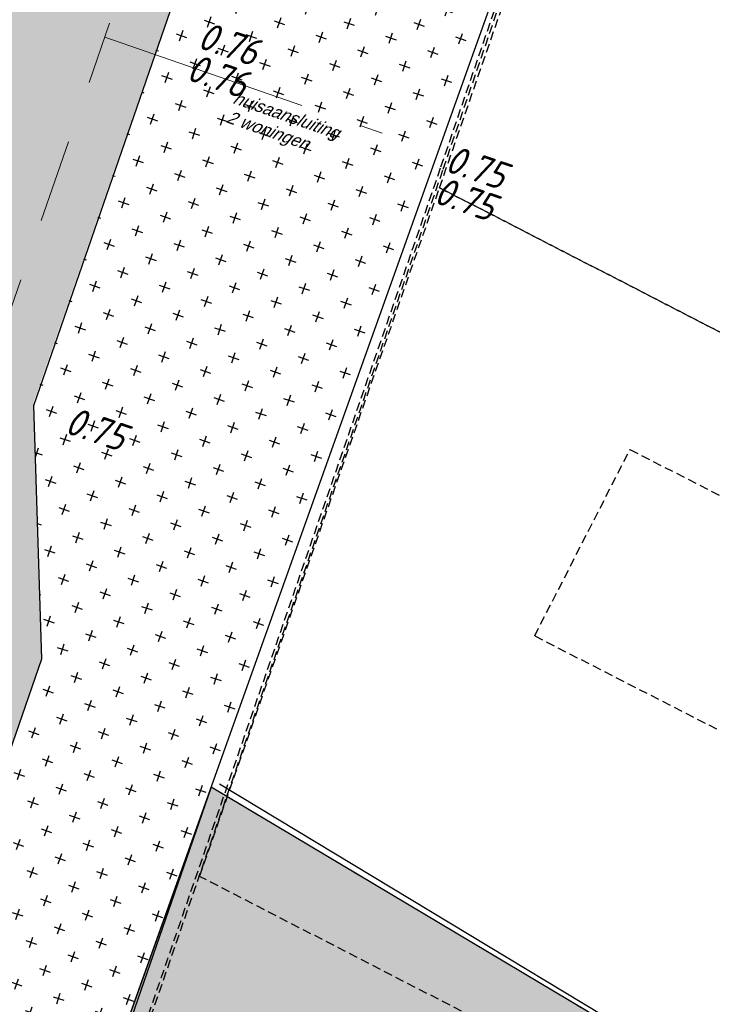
# Model space of a CAD drawing. Header units: metres. Extents: x 128615 to 129083, y 455669 to 456034.
# Tile 154 of 158: x 128948 to 128968, y 455816 to 455844. Entities that reach past the tile are written whole.
import ezdxf

# ---------------------------------------------------------------- set-up
doc = ezdxf.new("R2010")
doc.units = ezdxf.units.M
for name, pattern in [('GRENS', [1, 0.5, -0.25, 0, -0.25]), ('RI-AWZI_TERREINRIOLERING', [19.8, 6, -1.8, 2.4, -1.8, 1.8, -1.8, 2.4, -1.8]), ('STIPPELFIJN', [0.375, 0.25, -0.125])]:
    doc.linetypes.add(name, pattern=pattern)
for name, color, linetype, lineweight in [('B-WE-OG-HOOGTELIJN-G', 7, 'Continuous', 18), ('B-XX-KG-KADASTRAAL-G', 2, 'GRENS', 18), ('B-XX-RI-AWZI_TERREINRIOLERING-G', 10, 'RI-AWZI_TERREINRIOLERING', 18)]:
    doc.layers.add(name, color=color, linetype=linetype, lineweight=lineweight)
for name, color, linetype in [('B-XX-GR-GRAS-G', 90, 'Continuous'), ('B-XX-GR-KRUIDEN-G', 98, 'Continuous'), ('B-XX-RI-AWZI_TERREINRIOLERING-T25_HDSR', 7, 'Continuous'), ('B-XX-VH-KANTVERHARDING-GN', 60, 'STIPPELFIJN')]:
    doc.layers.add(name, color=color, linetype=linetype)
doc.styles.add('ISO', font='Iso.shx', dxfattribs={"height": 50})
doc.styles.add('TAUW-ISOCP', font='tcb_isocp.shx')
pattern_1 = [(340.9065815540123, (128738.9979208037, 455858.1422880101), (0.8077808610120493, 0.3923519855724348), [0.3174999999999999, -0.9525]), (70.90658155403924, (128739.0960088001, 455857.9403427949), (-0.3923519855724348, 0.8077808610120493), [0.3174999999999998, -0.9524999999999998])]

msp = doc.modelspace()

# ---------------------------------------------------------------- hatches: boundary and pattern name
at = {"layer": 'B-XX-GR-GRAS-G'}
h = msp.add_hatch(dxfattribs=at)
h.set_pattern_fill('CROSS', color=256, scale=0.09999999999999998, angle=-116.5632943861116, style=0)
h.set_pattern_definition(pattern_1)
h.paths.add_polyline_path([(128845.8675353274, 455784.6485665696), (128847.5685110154, 455784.0597697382), (128847.7647766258, 455784.6267616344), (128846.0638009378, 455785.2155584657)])
h.paths.add_polyline_path([(128967.1055860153, 455860.4144094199), (128969.4210054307, 455866.8918425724), (128880.9006920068, 455904.409712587), (128810.0577815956, 455927.1027515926), (128808.0815679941, 455921.3936663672), (128811.5859768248, 455919.9881814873), (128842.9440111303, 455909.6012506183), (128874.3253125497, 455899.2845629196), (128897.3942134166, 455890.0887698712), (128932.249899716, 455875.2515896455), (128958.9784740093, 455863.874893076)])
edge = h.paths.add_edge_path()
edge.add_line((128984.0843231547, 455804.1850891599), (128953.5143684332, 455822.3927003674))
edge.add_line((128953.5143684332, 455822.3927003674), (128931.0817976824, 455759.6371250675))
edge.add_line((128931.0817976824, 455759.6371250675), (128923.691293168, 455762.2048782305))
edge.add_line((128923.691293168, 455762.2048782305), (128914.0269830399, 455765.5502024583))
edge.add_line((128914.0269830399, 455765.5502024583), (128897.845598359, 455770.6508317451))
edge.add_line((128897.845598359, 455770.6508317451), (128884.7246261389, 455774.2573768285))
edge.add_line((128884.7246261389, 455774.2573768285), (128872.548293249, 455777.8537726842))
edge.add_line((128872.548293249, 455777.8537726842), (128866.079626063, 455781.0475949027))
edge.add_line((128866.079626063, 455781.0475949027), (128866.0212588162, 455781.0678178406))
edge.add_line((128866.0212588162, 455781.0678178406), (128863.5642032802, 455773.7248399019))
edge.add_line((128863.5642032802, 455773.7248399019), (128871.5285838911, 455771.3053608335))
edge.add_line((128871.5285838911, 455771.3053608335), (128871.6722959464, 455771.410655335))
edge.add_arc((128873.3846396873, 455770.369334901), 2.004113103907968, 78.24944847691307, 148.6951358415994, ccw=False)
edge.add_line((128873.7927796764, 455772.3314488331), (128875.0821999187, 455772.0165345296))
edge.add_line((128875.0821999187, 455772.0165345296), (128927.2955738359, 455757.61301808))
edge.add_line((128927.2955738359, 455757.61301808), (128956.895554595, 455749.1705929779))
edge.add_line((128956.895554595, 455749.1705929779), (128984.0843231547, 455804.1850891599))
h = msp.add_hatch(dxfattribs=at)
h.set_pattern_fill('CROSS', color=256, scale=0.09999999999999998, angle=-116.5632943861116, style=0)
h.set_pattern_definition(pattern_1)
h.paths.add_polyline_path([(128967.1055860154, 455860.4144094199), (128958.9781778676, 455863.8740406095), (128948.4118116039, 455833.4579504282), (128948.6455033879, 455826.0782791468), (128943.9095911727, 455812.3966981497), (128946.4327674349, 455811.5140226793), (128946.1376307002, 455810.6627641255), (128945.1165278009, 455807.7256246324), (128947.9240893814, 455806.7537804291)])
at = {"layer": 'B-XX-GR-KRUIDEN-G'}
h = msp.add_hatch(dxfattribs=at)
h.set_pattern_fill('SWAMP', color=256, scale=0.2, angle=-116.5632943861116, style=0)
h.set_pattern_definition([(340.9065815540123, (128738.9979208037, 455858.1422880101), (3.839350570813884, 3.326515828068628), [0.6349999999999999, -4.444999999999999]), (70.90658155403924, (128739.2979540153, 455858.0384307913), (-0.9611808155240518, 4.988231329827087), [0.3174999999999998, -8.481319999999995]), (70.90658155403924, (128739.3729632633, 455858.0124661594), (-0.9611808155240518, 4.988231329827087), [0.2539999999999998, -8.544819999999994]), (70.90658155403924, (128739.2229447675, 455858.0643954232), (-0.9611808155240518, 4.988231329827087), [0.2539999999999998, -8.544819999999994]), (40.90658155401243, (128739.4479706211, 455857.9865021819), (-0.9611719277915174, 4.988233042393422), [0.2032, -4.876799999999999]), (100.9065815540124, (128739.1479374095, 455858.0903594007), (-4.8005224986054, 1.661717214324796), [0.2032, -4.8768])])
edge = h.paths.add_edge_path()
edge.add_line((128948.4118116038, 455833.4579504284), (128948.6455033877, 455826.0782791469))
edge.add_line((128948.6455033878, 455826.0782791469), (128943.9095911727, 455812.3966981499))
edge.add_line((128943.9095911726, 455812.3966981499), (128941.3888850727, 455813.2785094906))
edge.add_line((128941.3888850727, 455813.2785094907), (128942.1339618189, 455815.4309623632))
edge.add_arc((128932.745274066, 455818.888458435), 10.00508554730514, -20.21683048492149, 71.17534409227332)
edge.add_line((128935.9736453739, 455828.358376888), (128892.1860483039, 455843.579290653))
edge.add_arc((128893.6952972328, 455847.9211051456), 4.596649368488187, -157.04283936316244, -109.16785423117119, ccw=False)
edge.add_arc((128894.4307678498, 455848.232645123), 5.395382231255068, 162.5112662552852, 202.9571606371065, ccw=False)
edge.add_line((128889.2847814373, 455849.8540560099), (128901.8557516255, 455885.6735668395))
edge.add_line((128901.8557516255, 455885.6735668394), (128887.2242848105, 455890.7225570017))
edge.add_line((128887.2242848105, 455890.7225570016), (128887.1817624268, 455890.5997140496))
edge.add_line((128887.1817624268, 455890.5997140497), (128874.5146120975, 455895.1035688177))
edge.add_line((128874.5146120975, 455895.1035688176), (128873.5283828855, 455892.2544503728))
edge.add_arc((128867.280722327, 455871.995513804), 21.20041917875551, 72.86074229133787, 176.4358647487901)
edge.add_line((128846.121308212, 455873.313454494), (128835.0103701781, 455877.1887525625))
edge.add_arc((128817.5916042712, 455889.2204382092), 21.17014088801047, -34.63404912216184, -24.22743715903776)
edge.add_line((128836.8971577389, 455880.5330640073), (128837.0847450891, 455880.5150973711))
edge.add_line((128837.0847450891, 455880.5150973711), (128838.2442237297, 455883.7950644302))
edge.add_line((128838.2442237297, 455883.7950644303), (128838.0851409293, 455883.9110295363))
edge.add_arc((128817.5916042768, 455889.2204382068), 21.17014088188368, -14.52468191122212, 21.05836036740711)
edge.add_line((128837.3478955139, 455896.8272655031), (128838.4437976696, 455897.45125095))
edge.add_line((128838.4437976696, 455897.45125095), (128836.9196742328, 455900.519436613))
edge.add_line((128836.9196742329, 455900.519436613), (128835.8290882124, 455899.9707426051))
edge.add_arc((128817.5916042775, 455889.2204382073), 21.17014088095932, 30.51773535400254, 65.7725628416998)
edge.add_line((128826.2789784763, 455908.5259916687), (128826.2969451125, 455908.713579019))
edge.add_line((128826.2969451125, 455908.7135790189), (128823.0169780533, 455909.8730576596))
edge.add_line((128823.0169780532, 455909.8730576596), (128822.9010129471, 455909.7139748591))
edge.add_arc((128817.591604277, 455889.2204382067), 21.17014088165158, 75.47531808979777, 155.5873596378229)
edge.add_line((128798.3142327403, 455897.9701702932), (128798.1176121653, 455897.9799474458))
edge.add_line((128798.1176121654, 455897.9799474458), (128797.7211869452, 455896.8585281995))
edge.add_line((128797.7211869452, 455896.8585281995), (128793.8072384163, 455898.2133509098))
edge.add_arc((128775.6531717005, 455909.0573338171), 21.14620778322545, -30.85117203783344, -24.45064201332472)
edge.add_line((128794.9029489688, 455900.3047239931), (128795.4902118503, 455900.2458409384))
edge.add_line((128795.4902118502, 455900.2458409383), (128796.7020683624, 455903.7467742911))
edge.add_line((128796.7020683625, 455903.746774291), (128796.1976420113, 455904.0486570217))
edge.add_arc((128775.6531716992, 455909.057333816), 21.14620778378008, -13.70124981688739, 21.18853243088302)
edge.add_line((128795.3698146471, 455916.7003760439), (128797.9082227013, 455917.9559061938))
edge.add_line((128797.9082227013, 455917.9559061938), (128796.4067381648, 455921.1222890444))
edge.add_line((128796.4067381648, 455921.1222890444), (128793.8362756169, 455919.8525566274))
edge.add_arc((128775.6531717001, 455909.0573338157), 21.1462077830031, 30.69740409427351, 65.54935799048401)
edge.add_line((128784.4057815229, 455928.3071110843), (128784.4646645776, 455928.8943739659))
edge.add_line((128784.4646645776, 455928.8943739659), (128780.9637312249, 455930.1062304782))
edge.add_line((128780.9637312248, 455930.1062304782), (128780.6618484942, 455929.6018041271))
edge.add_arc((128775.6531717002, 455909.0573338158), 21.14620778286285, 76.298750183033, 155.5095457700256)
edge.add_line((128756.4094808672, 455917.8233173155), (128755.8262168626, 455917.8979581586))
edge.add_line((128755.8262168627, 455917.8979581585), (128754.6142224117, 455914.3971073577))
edge.add_line((128754.6142224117, 455914.3971073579), (128755.1121866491, 455914.0802848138))
edge.add_arc((128775.6531716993, 455909.057333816), 21.1462077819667, 166.2589379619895, 191.7043835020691)
edge.add_line((128754.9466508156, 455904.7675673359), (128751.1985842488, 455903.6584638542))
edge.add_line((128751.1985842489, 455903.6584638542), (128751.1173775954, 455903.9197317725))
edge.add_line((128751.1173775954, 455903.9197317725), (128741.4969709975, 455907.2999279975))
edge.add_line((128741.4969709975, 455907.2999279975), (128757.0495062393, 455938.2990116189))
edge.add_line((128757.0495062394, 455938.2990116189), (128795.963293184, 455925.5684809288))
edge.add_line((128795.963293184, 455925.5684809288), (128808.0815679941, 455921.3936663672))
edge.add_line((128808.0815679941, 455921.3936663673), (128811.5859768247, 455919.9881814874))
edge.add_line((128811.5859768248, 455919.9881814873), (128842.9440111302, 455909.6012506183))
edge.add_line((128842.9440111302, 455909.6012506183), (128874.3253125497, 455899.2845629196))
edge.add_line((128874.3253125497, 455899.2845629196), (128897.3942134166, 455890.0887698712))
edge.add_line((128897.3942134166, 455890.0887698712), (128932.249899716, 455875.2515896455))
edge.add_line((128932.249899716, 455875.2515896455), (128958.9784740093, 455863.874893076))
edge.add_line((128958.9784740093, 455863.8748930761), (128948.4118116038, 455833.4579504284))
h.paths.add_polyline_path([(128845.694092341, 455904.4570519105), (128848.0856081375, 455905.5477301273), (128849.2310223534, 455903.2376735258), (128848.6444501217, 455901.5319182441), (128846.8291906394, 455902.1678003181)], flags=16)

# ---------------------------------------------------------------- linework, layer by layer
at = {"layer": 'B-XX-GR-GRAS-G'}
for points in [[(128866.0790669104, 455781.0477886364), (128872.5482932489, 455777.8537726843), (128884.724626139, 455774.2573768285), (128897.8455983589, 455770.6508317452), (128914.4129983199, 455765.4285243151), (128931.0817976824, 455759.6371250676), (128967.1055860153, 455860.41440942), (128897.3942134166, 455890.0887698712), (128874.3253125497, 455899.2845629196), (128843.4583190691, 455909.4308929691), (128811.5859768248, 455919.9881814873), (128808.0815679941, 455921.3936663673), (128795.9632931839, 455925.5684809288), (128768.7715407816, 455934.4184514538), (128757.0495062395, 455938.2990116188), (128749.970820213, 455924.4736214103), (128742.8051616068, 455910.0505094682), (128738.0593563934, 455900.0720523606), (128714.6911999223, 455833.4517016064), (128716.5853280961, 455830.8609510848), (128737.2513492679, 455821.9777011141), (128741.5637227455, 455820.4999467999)], [(128943.9095911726, 455812.3966981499), (128948.6455033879, 455826.0782791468), (128948.4149768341, 455833.3579967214), (128958.9784740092, 455863.8748930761)], [(128953.5143684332, 455822.3927003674), (128930.7497038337, 455756.6278406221), (128956.8955545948, 455749.170592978), (128984.0843231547, 455804.1850891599), (128953.7580855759, 455822.4803283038)]]:
    msp.add_lwpolyline(points, dxfattribs=at)
msp.add_lwpolyline([(128984.0843231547, 455804.1850891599), (128953.5143684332, 455822.3927003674), (128931.0817976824, 455759.6371250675), (128923.691293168, 455762.2048782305), (128914.0269830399, 455765.5502024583), (128897.845598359, 455770.6508317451), (128884.7246261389, 455774.2573768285), (128872.548293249, 455777.8537726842), (128866.079626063, 455781.0475949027), (128866.0212588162, 455781.0678178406), (128863.5642032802, 455773.7248399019), (128871.5285838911, 455771.3053608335), (128871.6722959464, 455771.410655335, -0.3174381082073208), (128873.7927796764, 455772.3314488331), (128875.0821999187, 455772.0165345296), (128927.2955738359, 455757.61301808), (128956.895554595, 455749.1705929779)], format="xyb", close=True, dxfattribs=at)
at = {"layer": 'B-XX-KG-KADASTRAAL-G', "ltscale": 0.8}
msp.add_lwpolyline([(128874.5789075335, 455770.0806692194), (128926.7553584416, 455755.6873383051), (128957.949997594, 455746.7900891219), (128985.8078960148, 455803.1585209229), (128953.5143684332, 455822.3927003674), (128970.0203409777, 455868.5684960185), (128929.3621376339, 455886.0423506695), (128929.3621376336, 455886.0423506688), (128928.5427865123, 455884.21739921), (128880.941702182, 455904.3923311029)], dxfattribs=at)
at = {"layer": 'B-XX-RI-AWZI_TERREINRIOLERING-G'}
for points in [[(128954.5163765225, 455855.6816977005), (128944.351023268, 455826.3059765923)], [(128950.4536968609, 455843.9414126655), (128958.4302270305, 455841.1803175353)]]:
    msp.add_lwpolyline(points, dxfattribs=at)
at = {"layer": 'B-XX-VH-KANTVERHARDING-GN'}
for points in [[(128756.5426510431, 455937.4763062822), (128793.7604344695, 455925.4810723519), (128833.9169134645, 455912.6070033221), (128878.0231656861, 455898.3769968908), (128905.8774009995, 455886.6480200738), (128967.1023489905, 455860.669774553), (128960.1032958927, 455840.1775985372), (128942.3862671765, 455788.8484422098), (128932.5039585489, 455760.2394842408), (128888.6729809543, 455773.1733988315), (128865.6046931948, 455779.970647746)], [(128756.6067413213, 455937.4099511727), (128793.8245247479, 455925.4147172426), (128833.981003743, 455912.5406482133), (128878.0872559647, 455898.3106417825), (128905.9414912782, 455886.5816649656), (128967.1664392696, 455860.6034194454), (128960.1673861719, 455840.1112434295), (128942.4503574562, 455788.782087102), (128932.5680488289, 455760.1731291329), (128888.7370712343, 455773.1070437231), (128865.6687834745, 455779.9042926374)], [(128962.8161196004, 455826.7375470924), (128965.5561232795, 455832.0925983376)], [(128965.5561232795, 455832.0925983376), (128972.6715763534, 455828.454883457)], [(128962.8161196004, 455826.7375470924), (128973.7571180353, 455821.1446678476)]]:
    msp.add_lwpolyline(points, dxfattribs=at)
for points in [[(129006.3888787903, 455842.0118234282), (129005.6910079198, 455840.6836667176), (128998.1057138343, 455826.0284351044), (128995.9238525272, 455821.7907374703), (128983.8142545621, 455827.4086194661), (128960.0804777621, 455839.6158592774), (128963.4294110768, 455849.2765121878), (128969.2300295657, 455866.4461045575), (128995.2167627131, 455855.4633191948), (129010.1324487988, 455849.2409940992), (129006.3888787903, 455842.0118234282)], [(128995.9238525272, 455821.7907374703), (128986.0623097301, 455802.9191627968), (128953.1823669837, 455819.8256363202), (128960.0804777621, 455839.6158592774), (128983.8142545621, 455827.4086194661), (128995.9238525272, 455821.7907374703)]]:
    msp.add_lwpolyline(points, close=True, dxfattribs=at)

# ---------------------------------------------------------------- texts
at = {"layer": 'B-WE-OG-HOOGTELIJN-G', "style": 'ISO', "oblique": 13.5}
for s, p in [('0.76', (128953.0798749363, 455843.6531622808, 0.760323)), ('0.76', (128952.7617448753, 455842.7324711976, 0.764399)), ('0.75', (128960.1937829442, 455840.1051231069, 0.749782)), ('0.75', (128960.1937829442, 455840.1051231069, 0.749782)), ('0.75', (128959.8754367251, 455839.194522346, 0.751225)), ('0.75', (128959.8754367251, 455839.194522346, 0.751225)), ('0.75', (128949.2650046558, 455832.5847738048, 0.74657))]:
    msp.add_text(s, height=0.7999999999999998, rotation=341.1994003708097, dxfattribs=at).set_placement(p)
at = {"layer": 'B-XX-RI-AWZI_TERREINRIOLERING-T25_HDSR', "style": 'TAUW-ISOCP', "oblique": 20.00023775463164}
for s, p in [('huisaansluiting', (128954.1121107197, 455842.0541139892)), ('2 woningen', (128953.9214535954, 455841.5033244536))]:
    msp.add_text(s, height=0.36, rotation=340.906581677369, dxfattribs=at).set_placement(p)

doc.saveas('drawing.dxf')
